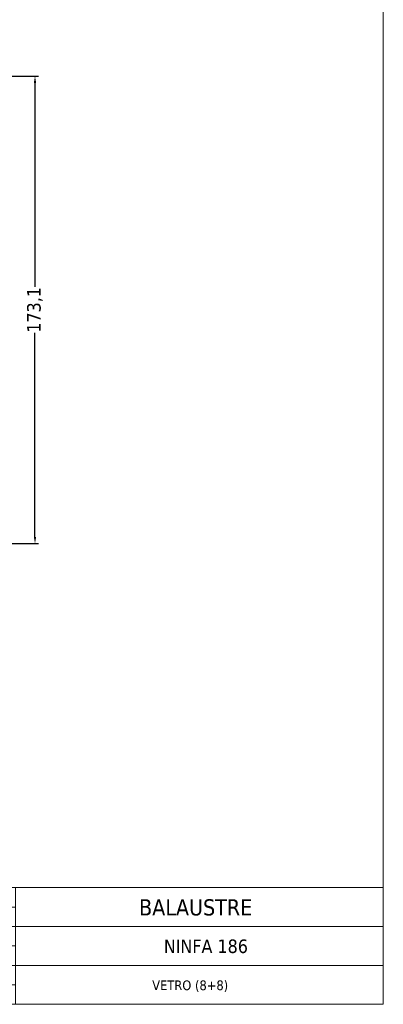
# Model space of a CAD drawing. Header units: millimetres. Extents: x -2283 to 4940, y 2360 to 10359.
import ezdxf

# ---------------------------------------------------------------- set-up
doc = ezdxf.new("R2010")
doc.units = ezdxf.units.MM
doc.layers.get('0').update_dxf_attribs({"lineweight": 13})
for name, color, linetype, lineweight in [('Bordo (ISO)', 7, 'Continuous', 18), ('QUOTE', 5, 'Continuous', 9), ('Visibile (ISO)', 7, 'Continuous', 18)]:
    doc.layers.add(name, color=color, linetype=linetype, lineweight=lineweight)
doc.styles.get("Standard").update_dxf_attribs({"font": 'TAHOMA.TTF'})
doc.styles.add('Testo nota (ISO)', font='TAHOMA.TTF')
doc.dimstyles.new('Annotativa millimetri', dxfattribs={"dimscale": 0, "dimtxt": 5, "dimasz": 2.5, "dimexe": 1.25, "dimexo": 0.625, "dimtad": 1, "dimtoh": 1, "dimdec": 1, "dimtxsty": 'Standard', "dimcen": 2.5, "dimclrd": 5, "dimclre": 5, "dimclrt": 7, "dimadec": 0, "dimazin": 0, "dimtfac": 1, "dimtdec": 1, "dimtmove": 0, "dimatfit": 3, "dimfxl": 0, "dimarcsym": 0})

# ---------------------------------------------------------------- blocks, each defined once
blk = doc.blocks.new('Cartigli Cart pres')
at = {"layer": 'Visibile (ISO)', "color": 7, "linetype": 'Continuous', "lineweight": 18}
for p, q in [((463.9527689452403, 27.61498518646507), (263.9527689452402, 27.61498518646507)), ((355.9527689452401, 27.61498518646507), (355.9527689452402, 6.014985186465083)), ((395.9527689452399, 27.61498518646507), (395.9527689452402, 6.014985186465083)), ((355.9527689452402, 24.01498518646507), (395.9527689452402, 24.01498518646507)), ((355.9527689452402, 20.41498518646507), (463.9527689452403, 20.41498518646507)), ((355.9527689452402, 16.81498518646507), (395.9527689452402, 16.81498518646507)), ((355.9527689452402, 13.21498518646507), (463.9527689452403, 13.21498518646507)), ((355.9527689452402, 9.614985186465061), (395.9527689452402, 9.614985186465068)), ((453.952774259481, 6.014985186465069), (263.9527689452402, 6.014985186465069)), ((263.9527689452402, 6.014985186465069), (463.9527689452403, 6.014985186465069))]:
    blk.add_line(p, q, dxfattribs=at)
at = {"layer": 'Visibile (ISO)'}
for p, q in [((263.9527689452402, 27.61498518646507), (263.9527689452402, 6.014985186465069)), ((463.9527689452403, 27.61498518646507), (463.9527689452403, 6.014985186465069)), ((272.7753661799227, 22.80784764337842), (271.9310439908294, 21.00643808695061)), ((282.3256297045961, 23.18544295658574), (273.3693584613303, 23.18544295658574)), ((281.6490590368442, 21.73277304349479), (282.3256297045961, 23.18544295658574)), ((266.8204192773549, 21.0064380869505), (266.1214826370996, 19.50735878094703)), ((271.9310439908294, 21.00643808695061), (266.8204192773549, 21.0064380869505)), ((273.6364493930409, 21.00643808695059), (273.9775304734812, 21.7327730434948)), ((280.2810807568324, 21.00643808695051), (273.6364493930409, 21.00643808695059)), ((273.9775304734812, 21.7327730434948), (281.6490590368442, 21.73277304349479)), ((279.910104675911, 18.00883862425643), (280.8753000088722, 20.07251816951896)), ((283.8552080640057, 20.98909937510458), (281.788846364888, 16.55616871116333)), ((283.874473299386, 21.00643808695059), (283.8552080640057, 20.98909937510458)), ((285.5686957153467, 21.00643808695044), (283.874473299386, 21.00643808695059)), ((287.2741011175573, 21.00643808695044), (284.869759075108, 19.50735878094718)), ((284.869759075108, 19.50735878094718), (285.5686957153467, 21.00643808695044)), ((293.9187324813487, 21.00643808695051), (287.2741011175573, 21.00643808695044)), ((293.5477564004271, 18.00883862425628), (294.5129517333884, 20.07251816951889)), ((297.3271310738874, 20.62790937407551), (295.4264980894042, 16.55616871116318)), ((302.3932186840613, 21.00643808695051), (297.9215599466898, 21.00643808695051)), ((304.3225636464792, 21.00643808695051), (303.0684920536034, 20.24223821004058)), ((306.7008264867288, 21.00643808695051), (304.3225636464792, 21.00643808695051)), ((310.288686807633, 21.00643808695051), (306.670990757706, 18.73517358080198)), ((306.670990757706, 18.73517358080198), (307.2952892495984, 20.07303941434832)), ((309.9140567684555, 16.55616871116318), (311.5559649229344, 20.07292008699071)), ((310.9615578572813, 21.00643808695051), (310.288686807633, 21.00643808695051)), ((314.3696093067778, 20.62714244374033), (313.1515312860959, 18.00883862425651)), ((319.4828818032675, 21.00643808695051), (314.9643955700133, 21.00643808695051)), ((318.9564492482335, 17.6619573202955), (320.0777415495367, 20.07389173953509)), ((266.1214826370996, 19.50735878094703), (271.2321073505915, 19.50735878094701)), ((271.2321073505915, 19.50735878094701), (269.1800293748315, 15.10293964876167)), ((270.8854347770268, 15.10293964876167), (272.9375127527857, 19.50735878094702)), ((272.9375127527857, 19.50735878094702), (278.9036359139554, 19.50735878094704)), ((274.1055759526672, 18.35648090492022), (273.0233017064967, 16.03624697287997)), ((278.5457803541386, 18.73517358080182), (274.7000813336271, 18.73517358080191)), ((278.9036359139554, 19.50735878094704), (278.5457803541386, 18.73517358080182)), ((283.8353328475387, 17.28250366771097), (287.4306629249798, 19.50735878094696)), ((287.7432276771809, 18.35648090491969), (286.660953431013, 16.03624697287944)), ((287.4306629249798, 19.50735878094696), (292.5412876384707, 19.50735878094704)), ((292.1834320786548, 18.73517358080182), (288.337733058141, 18.73517358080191)), ((292.5412876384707, 19.50735878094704), (292.1834320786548, 18.73517358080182)), ((297.1319034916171, 16.55616871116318), (298.5074107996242, 19.5073587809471)), ((298.5074107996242, 19.5073587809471), (301.0627231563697, 19.5073587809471)), ((301.0627231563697, 19.5073587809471), (299.6872158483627, 16.55616871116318)), ((302.0691919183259, 18.00883862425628), (304.4735339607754, 19.50735878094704)), ((305.3290324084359, 19.50735878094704), (303.7094418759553, 16.03632054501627)), ((304.4735339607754, 19.50735878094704), (305.3290324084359, 19.50735878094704)), ((315.19242627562, 18.73517358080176), (315.5558733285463, 19.50735878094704)), ((317.7533301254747, 18.73517358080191), (315.19242627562, 18.73517358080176)), ((315.5558733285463, 19.50735878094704), (318.1111856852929, 19.50735878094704)), ((318.1111856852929, 19.50735878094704), (317.7533301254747, 18.73517358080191)), ((274.9728162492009, 16.55616871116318), (275.3083058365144, 17.28250366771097)), ((277.5281286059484, 16.55616871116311), (274.9728162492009, 16.55616871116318)), ((275.3083058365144, 17.28250366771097), (277.8692096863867, 17.28250366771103)), ((277.8692096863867, 17.28250366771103), (277.5281286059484, 16.55616871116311)), ((278.730510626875, 15.48095623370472), (279.2335340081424, 16.55616871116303)), ((279.2335340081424, 16.55616871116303), (280.262368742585, 15.1029396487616)), ((280.9389394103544, 16.55616871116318), (279.910104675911, 18.00883862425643)), ((281.788846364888, 16.55616871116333), (280.9389394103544, 16.55616871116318)), ((282.8176810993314, 15.10293964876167), (283.8353328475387, 17.28250366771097)), ((288.6104679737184, 16.55616871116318), (289.0074639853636, 17.28250366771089)), ((291.1657803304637, 16.55616871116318), (288.6104679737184, 16.55616871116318)), ((289.0074639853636, 17.28250366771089), (291.5068614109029, 17.28250366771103)), ((291.5068614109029, 17.28250366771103), (291.1657803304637, 16.55616871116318)), ((292.1946150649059, 15.10293964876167), (292.8711857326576, 16.55616871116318)), ((292.8711857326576, 16.55616871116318), (293.9000204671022, 15.10293964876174)), ((294.5765911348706, 16.55616871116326), (293.5477564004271, 18.00883862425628)), ((295.4264980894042, 16.55616871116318), (294.5765911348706, 16.55616871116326)), ((299.6872158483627, 16.55616871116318), (297.1319034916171, 16.55616871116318)), ((300.8899027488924, 15.4815485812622), (302.0691919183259, 18.00883862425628)), ((304.9767683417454, 15.1029396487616), (308.5497324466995, 17.28250366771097)), ((308.5497324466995, 17.28250366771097), (307.9698862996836, 16.03554160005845)), ((310.7695552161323, 16.55616871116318), (309.9140567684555, 16.55616871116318)), ((310.0929845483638, 15.10293964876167), (312.4749606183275, 16.55616871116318)), ((313.1515312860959, 18.00883862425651), (310.7695552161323, 16.55616871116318)), ((312.4749606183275, 16.55616871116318), (312.231445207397, 16.03791796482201)), ((314.1803660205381, 16.55616871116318), (314.515855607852, 17.28250366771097)), ((323.5517084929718, 16.55616871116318), (314.1803660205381, 16.55616871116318)), ((314.515855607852, 17.28250366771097), (318.3615895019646, 17.28250366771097)), ((322.8751378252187, 15.1029396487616), (323.5517084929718, 16.55616871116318)), ((269.1800293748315, 15.10293964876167), (270.8854347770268, 15.10293964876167)), ((273.6178070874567, 15.10293964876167), (278.1363210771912, 15.10293964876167)), ((280.262368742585, 15.1029396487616), (282.8176810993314, 15.10293964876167)), ((287.2554588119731, 15.10293964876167), (292.1946150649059, 15.10293964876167)), ((293.9000204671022, 15.10293964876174), (300.2954364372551, 15.10293964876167)), ((304.3039129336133, 15.10293964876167), (304.9767683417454, 15.1029396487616)), ((308.5647201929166, 15.10293964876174), (310.0929845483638, 15.10293964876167)), ((312.8251682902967, 15.10293964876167), (322.8751378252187, 15.1029396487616))]:
    blk.add_line(p, q, dxfattribs=at)
at = {"layer": 'Visibile (ISO)', "color": 7, "linetype": 'Continuous', "lineweight": 25}
blk.add_line((355.9527689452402, 9.614985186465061), (263.9527689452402, 9.614985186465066), dxfattribs=at)
at = {"layer": 'Visibile (ISO)'}
for centre, radius, start, end in [((273.3693584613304, 22.52944295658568), 0.656000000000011, 90, 154.8874739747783), ((280.2810807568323, 20.35043808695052), 0.6560000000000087, 334.9342253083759, 90), ((293.9187324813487, 20.35043808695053), 0.6559999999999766, 334.9342253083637, 90), ((297.9215599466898, 20.3504380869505), 0.6560000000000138, 90, 154.9774754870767), ((302.3767240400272, 20.31141549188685), 0.6952182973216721, 354.2893674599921, 88.64048144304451), ((306.7008264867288, 20.35043808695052), 0.6559999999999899, 334.9844744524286, 90), ((310.9615578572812, 20.35043808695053), 0.6559999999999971, 334.9729728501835, 90), ((314.9643955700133, 20.35043808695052), 0.6560000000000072, 90, 155.0513761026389), ((319.4828818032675, 20.35043808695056), 0.65599999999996, 335.0665962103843, 90), ((274.7000813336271, 18.07917358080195), 0.6559999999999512, 90, 154.993278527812), ((288.337733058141, 18.07917358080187), 0.6560000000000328, 90, 154.9932785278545), ((318.3615895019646, 17.93850366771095), 0.6559999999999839, 270, 335.0665962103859), ((273.6178070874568, 15.75893964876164), 0.6559999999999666, 154.9932785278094, 270), ((278.1363210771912, 15.75893964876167), 0.6560000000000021, 270, 334.9281025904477), ((287.2554588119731, 15.75893964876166), 0.6559999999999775, 154.9932785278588, 270), ((300.2954364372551, 15.75893964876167), 0.6560000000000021, 270, 334.9852074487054), ((304.3039129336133, 15.75893964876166), 0.6559999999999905, 154.9861877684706, 270), ((308.5647201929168, 15.75893964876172), 0.65599999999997, 155.0612404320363, 270), ((312.8251682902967, 15.75893964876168), 0.6559999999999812, 154.8321298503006, 270)]:
    blk.add_arc(centre, radius, start, end, dxfattribs=at)
at = {"layer": 'Visibile (ISO)', "char_height": 2.089644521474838, "attachment_point": 5, "line_spacing_factor": 0.3468810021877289, "style": 'Testo nota (ISO)'}
for s, insert in [('\\fTahoma|b0|i0;\\H2.0896;Categoria prodotto:', (375.9527689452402, 25.36367667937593)), ('\\fTahoma|b0|i0;\\H2.0896;{\\fTahoma|b0|i0;\\H2.0896;Product category:}', (375.9527689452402, 21.57188943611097)), ('\\fTahoma|b0|i0;\\H2.0896;Componente:', (375.9527689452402, 18.33194832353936)), ('\\fTahoma|b0|i0;\\H2.0896;Part:', (375.9527689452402, 14.85334184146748)), ('\\fTahoma|b0|i0;\\H2.0896;Annotazioni:', (375.9527689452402, 11.49681477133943)), ('\\fTahoma|b0|i0;\\H2.0896;Comments:', (375.9527689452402, 7.931648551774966))]:
    blk.add_mtext(s, dxfattribs=dict(at, insert=insert))
at = {"layer": 'Visibile (ISO)', "color": 7, "insert": (308.9527689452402, 7.769019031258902), "char_height": 0.975167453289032, "attachment_point": 5}
blk.add_mtext("\\fTahoma|b1|i0;\\H0.9752;QUESTO DISEGNO E' DI NOSTRA PROPRIETA'. NESSUNA RIPRODUZIONE E' CONSENTITA SENZA LA NOSTRA AUTORIZZAZIONE", dxfattribs=at)
at = {"layer": 'Visibile (ISO)', "style": 'Testo nota (ISO)'}
for tag, p, height in [('Categoria_001', (424.057768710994, 22.47898512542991), 3.00000011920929), ('Componente_001', (422.1165189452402, 15.56498518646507), 2.5), ('Annotazioni_001', (418.0124684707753, 8.714985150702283), 1.800000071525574)]:
    blk.add_attdef(tag, p, '', height=height, dxfattribs=at)
blk = doc.blocks.new('Bordi bordo pres')
at = {"layer": 'Bordo (ISO)'}
for p, q in [((205, 292), (205, 5)), ((205, 4.999999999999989), (5.000000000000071, 4.999999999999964))]:
    blk.add_line(p, q, dxfattribs=at)
blk = doc.blocks.new('*D506')
at = {"layer": 'Defpoints', "color": 0}
for p in [(-2035.700522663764, 10128.41037249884), (-2033.726832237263, 9955.347995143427), (-2011.314270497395, 9955.347995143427)]:
    blk.add_point(p, dxfattribs=at)
at = {"layer": 'QUOTE', "color": 5, "lineweight": -2}
for p, q in [((-2035.075522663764, 10128.41037249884), (-2010.064270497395, 10128.41037249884)), ((-2011.314270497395, 10125.91037249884), (-2011.314270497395, 10050.39418382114)), ((-2011.314270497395, 9957.847995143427), (-2011.314270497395, 10033.36418382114)), ((-2033.101832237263, 9955.347995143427), (-2010.064270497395, 9955.347995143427))]:
    blk.add_line(p, q, dxfattribs=at)
at = {"layer": 'QUOTE', "color": 5}
for points in [[(-2010.897603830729, 10125.91037249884), (-2011.730937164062, 10125.91037249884), (-2011.314270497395, 10128.41037249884)], [(-2011.730937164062, 9957.847995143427), (-2010.897603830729, 9957.847995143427), (-2011.314270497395, 9955.347995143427)]]:
    blk.add_solid(points, dxfattribs=at)
at = {"layer": 'QUOTE', "color": 7, "insert": (-2011.314270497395, 10041.87918382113), "char_height": 5, "attachment_point": 5, "rotation": 90}
blk.add_mtext('173,1', dxfattribs=at)

msp = doc.modelspace()

# ---------------------------------------------------------------- block references
at = {"xscale": 2, "yscale": 2, "zscale": 2}
msp.add_blockref('Bordi bordo pres', (-2292.50745074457, 9774.838084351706), dxfattribs=at)
ref = msp.add_blockref('Cartigli Cart pres', (-2810.41298863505, 9772.808113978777), dxfattribs=dict(xscale=2, yscale=2, zscale=2))
ref.add_attrib('Categoria_001', 'BALAUSTRE', (-1972.824451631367, 9817.730084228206), dxfattribs={"layer": 'Visibile (ISO)', "height": 6.000000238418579, "style": 'Testo nota (ISO)'})
ref.add_attrib('Componente_001', 'NINFA 186', (-1963.68995074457, 9803.823084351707), dxfattribs={"layer": 'Visibile (ISO)', "height": 5, "style": 'Testo nota (ISO)'})
ref.add_attrib('Annotazioni_001', 'VETRO (8+8)', (-1967.969251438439, 9790.076084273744), dxfattribs={"layer": 'Visibile (ISO)', "height": 3.600000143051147, "style": 'Testo nota (ISO)'})

# ---------------------------------------------------------------- dimensions: what is measured, and where the dimension line sits
at = {"layer": 'QUOTE'}
dim = msp.add_linear_dim(base=(-2011.314270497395, 9955.347995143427), p1=(-2035.700522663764, 10128.41037249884), p2=(-2033.726832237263, 9955.347995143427), angle=90, dimstyle='Annotativa millimetri', override={"dimscale": 1, "dimtad": 0, "dimlfac": 1, "dimtxsty": 'Standard', "dimsah": 1, "dimtolj": 0}, dxfattribs=at)
dim.commit()
dim.dimension.update_dxf_attribs({"geometry": '*D506', "text_midpoint": (-2011.314270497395, 10041.87918382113)})

doc.saveas('drawing.dxf')
